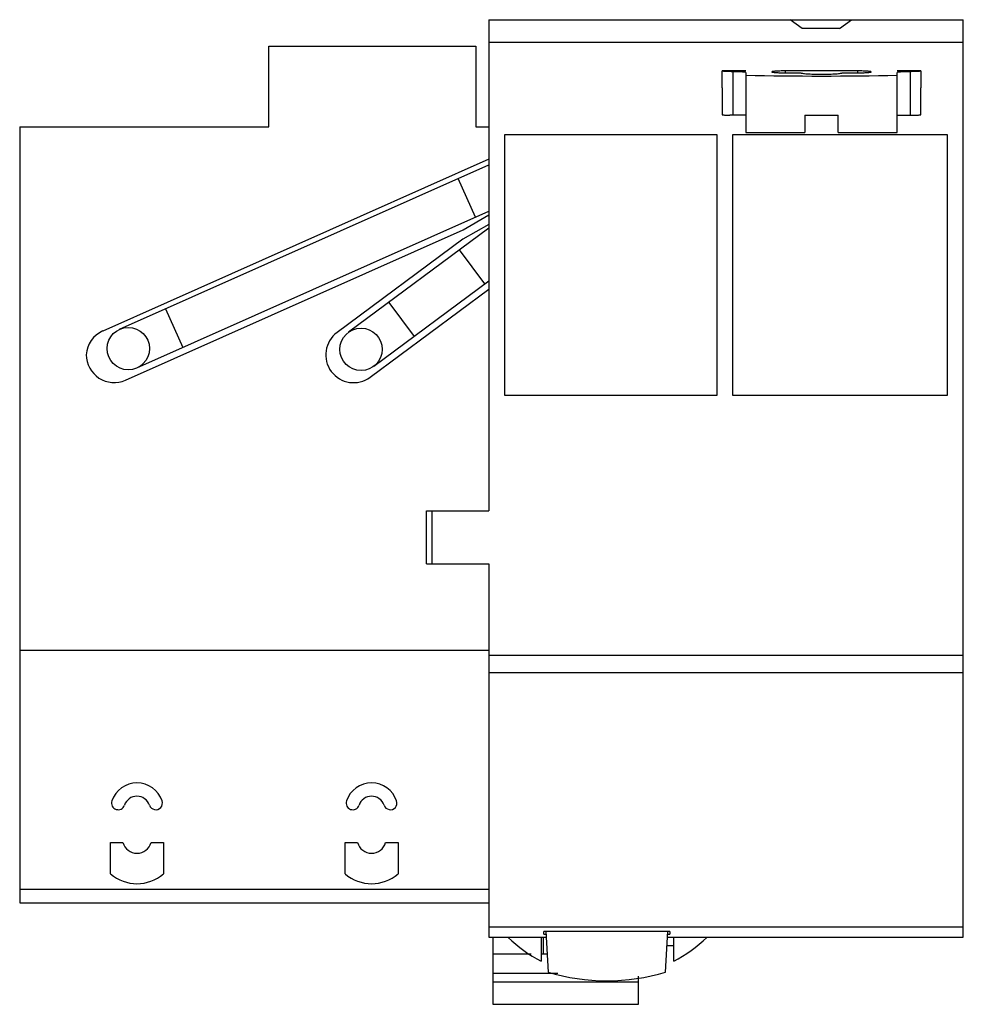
# Model space of a CAD drawing. Header units: millimetres. Extents: x 9.6 to 80.8, y 26.8 to 101.1.
import ezdxf

# ---------------------------------------------------------------- set-up
doc = ezdxf.new("R2010")
doc.units = ezdxf.units.MM
doc.header["$LTSCALE"] = 8.297261
doc.layers.get('0').update_dxf_attribs({"linetype": 'CONTINUOUS'})

msp = doc.modelspace()

# ---------------------------------------------------------------- linework, layer by layer
at = {"color": 7, "linetype": 'Continuous'}
for p, q in [((44.956, 101.109), (44.956, 64.031)), ((44.956, 101.109), (80.756, 101.109)), ((68.606, 100.439), (67.694, 101.109)), ((71.406, 100.439), (72.319, 101.109)), ((80.756, 31.861), (80.756, 101.109)), ((71.406, 100.439), (68.606, 100.439)), ((28.346, 93.011), (28.346, 99.111)), ((28.346, 99.111), (43.966, 99.111)), ((43.966, 99.111), (43.966, 93.011)), ((44.956, 99.407), (80.756, 99.407)), ((62.556, 95.975), (62.556, 97.248)), ((64.356, 97.248), (62.556, 97.248)), ((63.356, 97.186), (63.356, 93.896)), ((64.356, 97.116), (64.356, 92.6)), ((67.306, 97.242), (67.306, 97.102)), ((72.806, 97.242), (67.306, 97.242)), ((67.306, 97.102), (68.506, 97.102)), ((71.606, 97.102), (72.806, 97.102)), ((72.806, 97.102), (72.806, 97.242)), ((77.556, 97.248), (75.756, 97.248)), ((75.756, 92.6), (75.756, 97.116)), ((76.756, 97.186), (76.756, 93.896)), ((77.556, 97.248), (77.556, 95.975)), ((64.356, 93.897), (63.138, 93.896)), ((68.806, 93.901), (68.806, 92.601)), ((68.806, 93.901), (71.306, 93.901)), ((71.306, 92.601), (71.306, 93.901)), ((75.756, 93.897), (76.974, 93.896)), ((9.556, 93.011), (9.556, 34.461)), ((9.556, 93.011), (28.346, 93.011)), ((43.966, 93.011), (44.956, 93.011)), ((46.156, 72.735), (46.156, 92.436)), ((46.156, 92.436), (62.156, 92.436)), ((62.156, 92.436), (62.156, 72.735)), ((63.356, 72.735), (63.356, 92.436)), ((63.356, 92.436), (79.541, 92.436)), ((64.356, 92.6), (68.806, 92.601)), ((71.306, 92.601), (75.756, 92.6)), ((79.541, 92.436), (79.541, 72.735)), ((44.956, 90.584), (15.824, 77.612)), ((17.097, 77.747), (44.956, 90.161)), ((43.937, 86.203), (42.634, 89.126)), ((18.399, 74.824), (44.956, 86.657)), ((43.028, 85.252), (44.956, 86.37)), ((44.956, 85.646), (42.992, 84.534)), ((17.537, 73.903), (43.028, 85.252)), ((44.956, 85.368), (34.362, 77.512)), ((42.992, 84.534), (33.5, 77.498)), ((44.657, 81.162), (42.751, 83.733)), ((44.956, 81.384), (36.268, 74.941)), ((36.001, 74.124), (44.956, 80.763)), ((37.414, 79.775), (39.321, 77.205)), ((20.568, 79.293), (21.87, 76.37)), ((62.156, 72.735), (46.156, 72.735)), ((79.541, 72.735), (63.356, 72.735)), ((40.256, 60.031), (40.256, 64.031)), ((40.256, 64.031), (44.956, 64.031)), ((40.661, 64.031), (40.661, 60.031)), ((40.256, 60.031), (44.956, 60.031)), ((44.956, 60.031), (44.956, 31.861)), ((9.556, 53.511), (44.956, 53.511)), ((44.956, 53.14), (80.756, 53.14)), ((80.756, 51.811), (44.956, 51.811)), ((16.406, 36.628), (16.406, 38.997)), ((16.406, 38.997), (17.346, 38.997)), ((19.466, 38.997), (20.406, 38.997)), ((20.406, 38.997), (20.406, 36.628)), ((34.106, 38.997), (35.046, 38.997)), ((34.106, 36.628), (34.106, 38.997)), ((37.166, 38.997), (38.106, 38.997)), ((38.106, 38.997), (38.106, 36.628)), ((44.956, 35.464), (9.556, 35.464)), ((9.556, 34.461), (44.956, 34.461)), ((44.956, 32.643), (80.756, 32.643)), ((58.606, 32.294), (49.106, 32.294)), ((49.106, 32.096), (49.106, 32.294)), ((49.106, 32.096), (49.27, 32.096)), ((49.259, 32.302), (49.42, 29.227)), ((58.292, 29.227), (58.454, 32.302)), ((58.443, 32.096), (58.606, 32.096)), ((58.606, 32.294), (58.606, 32.096)), ((44.956, 31.861), (49.282, 31.861)), ((45.256, 31.861), (45.256, 26.791)), ((48.906, 31.861), (48.906, 30.038)), ((49.056, 31.861), (49.056, 30.593)), ((58.43, 31.861), (80.756, 31.861)), ((58.906, 30.038), (58.906, 31.861)), ((45.256, 30.593), (48.151, 30.593)), ((48.906, 30.593), (49.349, 30.593)), ((58.906, 31.211), (58.396, 31.211)), ((50.15, 29.118), (45.256, 29.118)), ((45.256, 28.479), (56.256, 28.479)), ((56.256, 26.791), (56.256, 28.922)), ((45.256, 26.791), (56.256, 26.791))]:
    msp.add_line(p, q, dxfattribs=at)
for centre in [(17.748, 76.285), (35.315, 76.226)]:
    msp.add_circle(centre, 1.6, dxfattribs=at)
for centre, radius, start, end in [((16.679, 75.694), 2.1, 114.00208, 176.52227), ((34.751, 75.811), 2.1, 126.5504, 306.54998), ((16.683, 75.821), 2.1, 180.00002, 294.00256), ((18.406, 41.497), 2, 18.79691, 161.20309), ((36.106, 41.497), 2, 18.79691, 161.20309), ((18.406, 41.497), 1, 19.12721, 161.20309), ((36.106, 41.497), 1, 19.12721, 161.20309), ((16.986, 41.98), 0.5, 161.20309, 341.20309), ((19.826, 41.98), 0.5, 198.1379, 18.79691), ((34.686, 41.98), 0.5, 161.20309, 341.20309), ((37.526, 41.98), 0.5, 198.1379, 18.79691), ((18.406, 39.29), 1.1, 195.49873, 344.50127), ((36.106, 39.29), 1.1, 195.49873, 344.50127), ((18.406, 38.997), 3.1, 229.82223, 310.17777), ((36.106, 38.997), 3.1, 229.82223, 310.17777), ((53.906, 39.611), 10.8, 226.02301, 242.42153), ((53.906, 39.611), 10.8, 297.57847, 314.00111), ((53.856, 43.661), 15.1, 252.91599, 287.08401)]:
    msp.add_arc(centre, radius, start, end, dxfattribs=at)
for centre, major_axis, ratio, start_param, end_param in [((70.078, 98.21), (19.35, 0), 0.069932, -1.870954, -1.272933), ((63.356, 95.975), (0, 11.468), 0.069756, -4.712389, -4.534001), ((76.756, 95.975), (0, 11.468), 0.069756, -1.749185, -1.570796)]:
    msp.add_ellipse(centre, major_axis=major_axis, ratio=ratio, start_param=start_param, end_param=end_param, dxfattribs=at)
for points, knots in [([(63.356, 97.186), (63.304, 97.186), (63.202, 97.187), (63.054, 97.19), (62.918, 97.195), (62.798, 97.201), (62.7, 97.209), (62.633, 97.217), (62.593, 97.225), (62.574, 97.23), (62.562, 97.234), (62.556, 97.239), (62.556, 97.242)], [0, 0, 0, 0, 0.193343, 0.379658, 0.551217, 0.701714, 0.825534, 0.917962, 0.951381, 0.975916, 0.991706, 1, 1, 1, 1]), ([(64.356, 97.116), (64.356, 97.119), (64.349, 97.125), (64.335, 97.131), (64.31, 97.138), (64.261, 97.147), (64.177, 97.157), (64.055, 97.167), (63.905, 97.175), (63.734, 97.181), (63.549, 97.185), (63.421, 97.186), (63.356, 97.186)], [0, 0, 0, 0, 0.008294, 0.024084, 0.048619, 0.082038, 0.174466, 0.298286, 0.448783, 0.620342, 0.806657, 1, 1, 1, 1]), ([(67.306, 97.242), (67.241, 97.242), (67.114, 97.241), (66.929, 97.237), (66.758, 97.231), (66.608, 97.222), (66.485, 97.213), (66.402, 97.202), (66.352, 97.193), (66.328, 97.187), (66.313, 97.181), (66.306, 97.175), (66.306, 97.172)], [0, 0, 0, 0, 0.193343, 0.379658, 0.551217, 0.701714, 0.825534, 0.917962, 0.951381, 0.975916, 0.991706, 1, 1, 1, 1]), ([(66.306, 97.172), (66.306, 97.169), (66.313, 97.163), (66.328, 97.157), (66.352, 97.151), (66.402, 97.142), (66.485, 97.131), (66.608, 97.121), (66.758, 97.113), (66.929, 97.107), (67.114, 97.103), (67.241, 97.102), (67.306, 97.102)], [0, 0, 0, 0, 0.008294, 0.024084, 0.048619, 0.082038, 0.174466, 0.298286, 0.448783, 0.620342, 0.806657, 1, 1, 1, 1]), ([(68.506, 97.102), (68.506, 97.098), (68.513, 97.091), (68.524, 97.086), (68.544, 97.078), (68.578, 97.069), (68.655, 97.055), (68.784, 97.039), (68.974, 97.024), (69.206, 97.011), (69.471, 97.001), (69.758, 96.995), (70.056, 96.993), (70.355, 96.995), (70.642, 97.001), (70.907, 97.011), (71.139, 97.024), (71.329, 97.039), (71.458, 97.055), (71.535, 97.069), (71.569, 97.078), (71.589, 97.086), (71.6, 97.091), (71.606, 97.098), (71.606, 97.102)], [0, 0, 0, 0, 0.004147, 0.007574, 0.012059, 0.024326, 0.041038, 0.087253, 0.14915, 0.224405, 0.310195, 0.403238, 0.499983, 0.596729, 0.689773, 0.775568, 0.850831, 0.912736, 0.958959, 0.975672, 0.987941, 0.992426, 0.995853, 1, 1, 1, 1]), ([(73.806, 97.172), (73.806, 97.175), (73.799, 97.181), (73.785, 97.187), (73.76, 97.193), (73.711, 97.202), (73.627, 97.213), (73.505, 97.222), (73.355, 97.231), (73.184, 97.237), (72.999, 97.241), (72.871, 97.242), (72.806, 97.242)], [0, 0, 0, 0, 0.008294, 0.024084, 0.048619, 0.082038, 0.174466, 0.298286, 0.448783, 0.620342, 0.806657, 1, 1, 1, 1]), ([(72.806, 97.102), (72.871, 97.102), (72.999, 97.103), (73.184, 97.107), (73.355, 97.113), (73.505, 97.121), (73.627, 97.131), (73.711, 97.142), (73.76, 97.151), (73.785, 97.157), (73.799, 97.163), (73.806, 97.169), (73.806, 97.172)], [0, 0, 0, 0, 0.193343, 0.379658, 0.551217, 0.701714, 0.825534, 0.917962, 0.951381, 0.975916, 0.991706, 1, 1, 1, 1]), ([(76.756, 97.186), (76.691, 97.186), (76.564, 97.185), (76.379, 97.181), (76.208, 97.175), (76.058, 97.167), (75.935, 97.157), (75.852, 97.147), (75.802, 97.138), (75.778, 97.131), (75.763, 97.125), (75.756, 97.119), (75.756, 97.116)], [0, 0, 0, 0, 0.193343, 0.379658, 0.551216, 0.701713, 0.825533, 0.917959, 0.95138, 0.975917, 0.991708, 1, 1, 1, 1]), ([(77.556, 97.242), (77.556, 97.239), (77.551, 97.234), (77.539, 97.23), (77.52, 97.225), (77.48, 97.217), (77.413, 97.209), (77.315, 97.201), (77.195, 97.195), (77.059, 97.19), (76.91, 97.187), (76.808, 97.186), (76.756, 97.186)], [0, 0, 0, 0, 0.008294, 0.024084, 0.048619, 0.082038, 0.174466, 0.298286, 0.448783, 0.620342, 0.806657, 1, 1, 1, 1]), ([(62.569, 93.94), (62.578, 93.936), (62.601, 93.931), (62.643, 93.924), (62.699, 93.918), (62.797, 93.909), (62.944, 93.901), (63.068, 93.897), (63.136, 93.896)], [0, 0, 0, 0, 0.049715, 0.124597, 0.223466, 0.344595, 0.64418, 1, 1, 1, 1]), ([(76.974, 93.896), (77.042, 93.897), (77.167, 93.901), (77.315, 93.909), (77.414, 93.918), (77.47, 93.924), (77.513, 93.931), (77.536, 93.936), (77.545, 93.94)], [0, 0, 0, 0, 0.355313, 0.654143, 0.775049, 0.874341, 0.949971, 1, 1, 1, 1])]:
    msp.add_open_spline(points, degree=3, knots=knots, dxfattribs=at)

doc.saveas('drawing.dxf')
